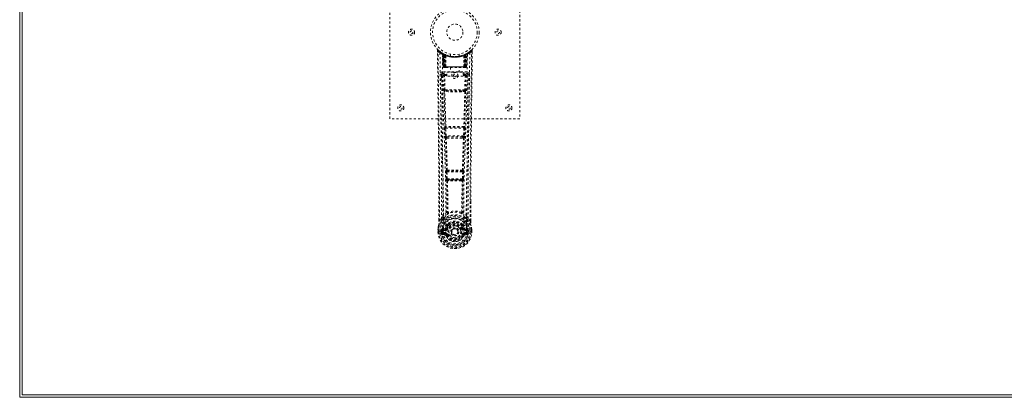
# Model space of a CAD drawing. Header units: inches. Extents: x 14.7 to 110.2, y 34.8 to 82.5.
# Tile 1 of 4: x 14.7 to 60.2, y 34.8 to 52.2. Entities that reach past the tile are written whole.
import ezdxf

# ---------------------------------------------------------------- set-up
doc = ezdxf.new("R2010")
doc.units = ezdxf.units.IN
doc.header["$MEASUREMENT"] = 0
doc.linetypes.add('SLD-Dashed', pattern=[0.075, 0.05, -0.025])
doc.linetypes.add('SLD-Solid', pattern=[0])

msp = doc.modelspace()

# ---------------------------------------------------------------- linework, layer by layer
at = {"color": 7, "linetype": 'SLD-Solid', "lineweight": 15}
for p, q in [((14.658, 34.752), (14.658, 82.502)), ((14.776, 82.384), (14.776, 34.87)), ((14.776, 34.87), (14.776, 82.384)), ((110.158, 34.752), (14.658, 34.752)), ((14.776, 34.87), (110.04, 34.87)), ((110.04, 34.87), (14.776, 34.87))]:
    msp.add_line(p, q, dxfattribs=at)
at = {"color": 7, "linetype": 'SLD-Dashed', "lineweight": 0}
for p, q in [((31.776, 47.627), (31.776, 55.627)), ((37.776, 55.627), (37.776, 47.627)), ((33.97, 50.768), (33.971, 50.701)), ((34, 50.769), (34.02, 50.791)), ((34.061, 50.755), (34.019, 50.79)), ((34.208, 50.653), (34.195, 50.661)), ((34.214, 50.649), (34.201, 50.656)), ((34.223, 50.628), (34.209, 50.636)), ((34.23, 50.031), (34.209, 50.636)), ((34.244, 50.031), (34.223, 50.628)), ((34.274, 50.618), (34.226, 50.643)), ((34.31, 50.582), (34.241, 50.617)), ((34.262, 50.031), (34.241, 50.617)), ((34.242, 50.621), (34.264, 50.027)), ((34.255, 50.627), (34.282, 50.614)), ((34.269, 50.588), (34.282, 50.614)), ((34.269, 50.588), (34.269, 50.031)), ((34.277, 50.584), (34.269, 50.588)), ((34.277, 50.584), (34.289, 50.61)), ((34.277, 50.031), (34.277, 50.584)), ((34.293, 50.608), (34.278, 50.616)), ((34.282, 50.614), (34.289, 50.61)), ((34.283, 50.581), (34.295, 50.607)), ((34.283, 50.031), (34.283, 50.581)), ((34.283, 50.581), (34.289, 50.578)), ((34.289, 50.578), (34.302, 50.604)), ((34.289, 50.578), (34.289, 50.031)), ((34.294, 50.608), (34.293, 50.608)), ((34.301, 50.573), (34.313, 50.599)), ((34.301, 50.573), (34.301, 50.031)), ((34.307, 50.57), (34.301, 50.573)), ((34.307, 50.57), (34.319, 50.596)), ((34.307, 50.031), (34.307, 50.57)), ((34.31, 50.582), (34.311, 50.582)), ((34.329, 50.031), (34.31, 50.582)), ((34.311, 50.582), (34.33, 50.031)), ((34.313, 50.599), (34.319, 50.596)), ((34.36, 50.031), (34.356, 50.552)), ((34.576, 50.616), (34.576, 50.519)), ((34.976, 50.519), (34.976, 50.616)), ((35.192, 50.031), (35.197, 50.552)), ((35.222, 50.031), (35.242, 50.582)), ((35.242, 50.582), (35.223, 50.031)), ((35.233, 50.596), (35.24, 50.599)), ((35.24, 50.599), (35.251, 50.573)), ((35.311, 50.617), (35.242, 50.582)), ((35.242, 50.582), (35.242, 50.582)), ((35.251, 50.573), (35.245, 50.57)), ((35.245, 50.57), (35.245, 50.031)), ((35.258, 50.608), (35.251, 50.604)), ((35.251, 50.604), (35.263, 50.578)), ((35.251, 50.031), (35.251, 50.573)), ((35.266, 50.611), (35.258, 50.607)), ((35.259, 50.608), (35.258, 50.608)), ((35.258, 50.607), (35.27, 50.581)), ((35.326, 50.643), (35.259, 50.608)), ((35.263, 50.61), (35.271, 50.614)), ((35.263, 50.578), (35.27, 50.581)), ((35.263, 50.031), (35.263, 50.578)), ((35.27, 50.581), (35.27, 50.031)), ((35.271, 50.614), (35.279, 50.618)), ((35.271, 50.614), (35.283, 50.588)), ((35.283, 50.588), (35.276, 50.584)), ((35.276, 50.584), (35.276, 50.031)), ((35.283, 50.031), (35.283, 50.588)), ((35.288, 50.027), (35.31, 50.621)), ((35.29, 50.031), (35.311, 50.617)), ((35.309, 50.031), (35.33, 50.628)), ((35.322, 50.031), (35.343, 50.636)), ((35.343, 50.636), (35.33, 50.628)), ((35.358, 50.661), (35.344, 50.653)), ((35.533, 50.789), (35.492, 50.756)), ((35.583, 50.768), (35.553, 50.769)), ((35.58, 50.705), (35.581, 50.768)), ((35.582, 50.701), (35.583, 50.768)), ((35.582, 50.701), (35.583, 50.768)), ((34.165, 49.695), (34.163, 49.687)), ((34.164, 49.684), (34.167, 49.397)), ((34.208, 49.793), (34.208, 49.732)), ((35.344, 49.793), (34.208, 49.793)), ((34.208, 49.732), (34.406, 49.732)), ((34.23, 50.031), (34.244, 50.031)), ((34.269, 50.031), (34.23, 50.031)), ((34.257, 49.63), (34.273, 48.968)), ((34.262, 50.031), (34.329, 50.031)), ((34.269, 50.031), (34.277, 50.031)), ((34.27, 50.002), (34.277, 50.002)), ((34.274, 50.002), (34.283, 50.002)), ((35.276, 50.031), (34.277, 50.031)), ((34.289, 50.031), (34.283, 50.031)), ((34.283, 50.002), (34.29, 50.002)), ((34.289, 50.031), (35.263, 50.031)), ((34.292, 50.002), (34.346, 50.002)), ((34.301, 50.031), (34.307, 50.031)), ((34.302, 50.002), (34.308, 50.002)), ((34.302, 49.675), (34.302, 49.63)), ((34.406, 49.675), (34.302, 49.675)), ((34.318, 48.969), (34.302, 49.63)), ((34.406, 49.63), (34.302, 49.63)), ((35.245, 50.031), (34.307, 50.031)), ((34.346, 50.002), (34.308, 50.002)), ((34.33, 50.031), (34.329, 50.031)), ((34.33, 50.031), (34.36, 50.031)), ((34.36, 50.031), (35.192, 50.031)), ((34.36, 50.002), (34.368, 50.002)), ((34.368, 50.002), (35.185, 50.002)), ((34.406, 49.599), (34.406, 49.779)), ((34.406, 49.779), (35.156, 49.779)), ((34.581, 50.002), (34.581, 49.779)), ((34.971, 49.779), (34.971, 50.002)), ((35.156, 49.779), (35.156, 49.599)), ((35.156, 49.732), (35.344, 49.732)), ((35.25, 49.675), (35.156, 49.675)), ((35.25, 49.63), (35.156, 49.63)), ((35.185, 50.002), (35.193, 50.002)), ((35.192, 50.031), (35.222, 50.031)), ((35.206, 50.002), (35.261, 50.002)), ((35.244, 50.002), (35.206, 50.002)), ((35.223, 50.031), (35.222, 50.031)), ((35.223, 50.031), (35.29, 50.031)), ((35.25, 49.63), (35.235, 48.969)), ((35.244, 50.002), (35.251, 50.002)), ((35.245, 50.031), (35.251, 50.031)), ((35.25, 49.675), (35.25, 49.63)), ((35.262, 50.002), (35.269, 50.002)), ((35.27, 50.031), (35.263, 50.031)), ((35.269, 50.002), (35.279, 50.002)), ((35.275, 50.002), (35.282, 50.002)), ((35.276, 50.031), (35.283, 50.031)), ((35.295, 49.63), (35.279, 48.968)), ((35.322, 50.031), (35.283, 50.031)), ((35.309, 50.031), (35.322, 50.031)), ((35.344, 49.732), (35.344, 49.793)), ((35.385, 49.397), (35.388, 49.684)), ((35.389, 49.687), (35.387, 49.695)), ((35.156, 49.599), (34.406, 49.599)), ((34.471, 48.878), (34.315, 48.884)), ((35.235, 48.969), (34.318, 48.969)), ((34.479, 48.926), (34.326, 48.929)), ((35.074, 48.926), (34.479, 48.926)), ((35.227, 48.929), (35.074, 48.926)), ((35.238, 48.884), (35.081, 48.878)), ((37.776, 47.627), (31.776, 47.627)), ((34.311, 47.185), (34.328, 46.832)), ((34.325, 47.278), (34.317, 47.274)), ((34.356, 47.187), (35.197, 47.187)), ((34.373, 46.834), (34.356, 47.187)), ((34.362, 47.232), (34.37, 47.235)), ((35.19, 47.232), (34.362, 47.232)), ((35.197, 47.187), (35.18, 46.834)), ((35.182, 47.235), (35.19, 47.232)), ((35.241, 47.185), (35.224, 46.832)), ((35.235, 47.274), (35.227, 47.278)), ((35.18, 46.834), (34.373, 46.834)), ((34.378, 46.738), (34.41, 46.738)), ((34.419, 46.789), (34.388, 46.789)), ((34.419, 46.789), (35.133, 46.789)), ((35.133, 46.789), (35.165, 46.789)), ((35.142, 46.738), (35.174, 46.738)), ((34.366, 45.167), (34.382, 44.849)), ((34.389, 45.261), (34.375, 45.257)), ((34.41, 45.169), (35.142, 45.169)), ((34.427, 44.852), (34.41, 45.169)), ((34.419, 45.214), (34.434, 45.219)), ((35.133, 45.214), (34.419, 45.214)), ((35.119, 45.219), (35.133, 45.214)), ((35.142, 45.169), (35.126, 44.852)), ((35.163, 45.261), (35.177, 45.257)), ((35.186, 45.167), (35.17, 44.849)), ((35.126, 44.852), (34.427, 44.852)), ((34.437, 44.754), (34.477, 44.753)), ((34.484, 44.807), (34.445, 44.807)), ((34.484, 44.807), (35.068, 44.807)), ((35.107, 44.807), (35.068, 44.807)), ((35.075, 44.753), (35.115, 44.754)), ((35.512, 43.819), (35.512, 42.895)), ((35.513, 42.894), (35.516, 43.818)), ((34.449, 43.314), (34.449, 43.313)), ((35.104, 43.313), (35.104, 43.314)), ((34.039, 42.894), (34.039, 42.948)), ((34.04, 42.948), (34.04, 42.895)), ((34.165, 43.011), (34.069, 42.896)), ((35.484, 42.896), (35.388, 43.011)), ((33.997, 42.514), (33.997, 42.51)), ((33.997, 42.393), (33.997, 42.51)), ((33.997, 42.393), (34.001, 42.393)), ((33.998, 42.51), (33.998, 42.392)), ((34.001, 42.393), (34.054, 42.394)), ((34.026, 42.51), (34.026, 42.395)), ((34.054, 42.394), (34.077, 42.394)), ((34.077, 42.394), (34.235, 42.394)), ((34.148, 42.467), (34.148, 42.467)), ((34.148, 42.396), (34.148, 42.467)), ((34.148, 42.396), (34.148, 42.396)), ((34.177, 42.465), (34.177, 42.396)), ((34.183, 42.396), (34.177, 42.396)), ((34.178, 42.466), (34.183, 42.485)), ((34.183, 42.485), (34.183, 42.475)), ((34.183, 42.475), (34.183, 42.396)), ((34.193, 42.516), (34.189, 42.511)), ((34.193, 42.516), (34.204, 42.527)), ((34.318, 42.548), (34.204, 42.527)), ((34.204, 42.527), (34.204, 42.527)), ((34.204, 42.527), (34.204, 42.527)), ((34.217, 42.494), (34.347, 42.519)), ((34.217, 42.494), (34.217, 42.464)), ((34.347, 42.494), (34.217, 42.494)), ((34.347, 42.464), (34.217, 42.464)), ((34.231, 42.342), (34.231, 42.312)), ((34.231, 42.342), (34.347, 42.342)), ((34.347, 42.519), (34.347, 42.494)), ((34.347, 42.464), (34.347, 42.494)), ((34.347, 42.342), (34.347, 42.312)), ((34.353, 42.356), (34.353, 42.358)), ((34.402, 42.56), (34.429, 42.548)), ((34.408, 42.709), (34.408, 42.691)), ((34.415, 42.738), (34.427, 42.755)), ((34.432, 42.703), (34.431, 42.685)), ((34.62, 42.403), (34.62, 42.419)), ((34.62, 42.395), (34.62, 42.403)), ((35.121, 42.685), (35.121, 42.703)), ((35.123, 42.548), (35.15, 42.56)), ((35.125, 42.755), (35.137, 42.738)), ((35.144, 42.709), (35.145, 42.691)), ((35.2, 42.358), (35.2, 42.356)), ((35.205, 42.519), (35.335, 42.494)), ((35.205, 42.519), (35.205, 42.494)), ((35.335, 42.494), (35.205, 42.494)), ((35.205, 42.464), (35.205, 42.494)), ((35.335, 42.464), (35.205, 42.464)), ((35.205, 42.342), (35.205, 42.312)), ((35.205, 42.342), (35.321, 42.342)), ((35.349, 42.527), (35.234, 42.548)), ((35.317, 42.394), (35.476, 42.394)), ((35.321, 42.312), (35.321, 42.342)), ((35.335, 42.464), (35.335, 42.494)), ((35.349, 42.527), (35.359, 42.516)), ((35.359, 42.516), (35.359, 42.516)), ((35.359, 42.516), (35.359, 42.516)), ((35.363, 42.511), (35.359, 42.516)), ((35.37, 42.485), (35.37, 42.475)), ((35.375, 42.466), (35.37, 42.485)), ((35.37, 42.475), (35.37, 42.396)), ((35.37, 42.396), (35.375, 42.396)), ((35.405, 42.467), (35.375, 42.465)), ((35.375, 42.396), (35.375, 42.465)), ((35.405, 42.467), (35.405, 42.396)), ((35.405, 42.467), (35.405, 42.467)), ((35.476, 42.394), (35.499, 42.394)), ((35.499, 42.394), (35.552, 42.393)), ((35.526, 42.395), (35.526, 42.51)), ((35.552, 42.393), (35.556, 42.393)), ((35.555, 42.392), (35.555, 42.51)), ((35.556, 42.51), (35.556, 42.514)), ((35.556, 42.393), (35.556, 42.51)), ((34.201, 42.276), (34.32, 42.252)), ((34.347, 42.291), (34.231, 42.312)), ((34.231, 42.312), (34.347, 42.312)), ((34.347, 42.291), (34.347, 42.312)), ((34.407, 42.248), (34.404, 42.255)), ((34.429, 42.257), (34.407, 42.248)), ((35.145, 42.248), (35.123, 42.257)), ((35.145, 42.248), (35.2, 42.225)), ((35.321, 42.312), (35.205, 42.291)), ((35.205, 42.291), (35.205, 42.312)), ((35.205, 42.312), (35.321, 42.312)), ((35.233, 42.252), (35.352, 42.276))]:
    msp.add_line(p, q, dxfattribs=at)
at = {"color": 7, "linetype": 'SLD-Dashed', "lineweight": 0, "flags": 128}
for points in [[(34.018, 50.788), (34.011, 50.792), (34.003, 50.795), (33.995, 50.795), (33.987, 50.794), (33.98, 50.79), (33.975, 50.785), (33.971, 50.778), (33.97, 50.771)], [(33.97, 50.768), (33.97, 50.768), (33.972, 50.768), (33.978, 50.769), (33.988, 50.768), (33.994, 50.768), (34, 50.769)], [(34.039, 42.948), (34.031, 45.518), (34.003, 48.142), (33.97, 50.768)], [(34.069, 42.896), (34.067, 44.36), (34.058, 45.833), (34.044, 47.281), (34.041, 47.528), (34.038, 47.786), (34.035, 48.001), (34.032, 48.23), (34.029, 48.481), (34.026, 48.752), (34.023, 48.97), (34.019, 49.232), (34.015, 49.556), (34.012, 49.767), (34.009, 50.025), (34.006, 50.287), (34.003, 50.535), (34, 50.769)], [(34.088, 50.675), (34.096, 49.628), (34.115, 48.583), (34.145, 47.541), (34.18, 46.502), (34.214, 45.468), (34.239, 44.439), (34.248, 43.414), (34.235, 42.394)], [(34.225, 50.644), (34.185, 50.667), (34.137, 50.699)], [(34.197, 50.619), (34.206, 49.574), (34.228, 48.531), (34.259, 47.491), (34.297, 46.456), (34.333, 45.425), (34.359, 44.398), (34.367, 43.376), (34.353, 42.359)], [(34.203, 50.654), (34.209, 50.642), (34.214, 50.629)], [(34.24, 50.625), (34.241, 50.619), (34.241, 50.617)], [(35.355, 50.619), (35.346, 49.574), (35.325, 48.531), (35.293, 47.492), (35.256, 46.456), (35.219, 45.425), (35.193, 44.398), (35.185, 43.376), (35.199, 42.359)], [(35.245, 50.57), (35.24, 50.58), (35.237, 50.589), (35.234, 50.594), (35.233, 50.596)], [(35.276, 50.584), (35.271, 50.594), (35.267, 50.602), (35.264, 50.608), (35.263, 50.61)], [(35.464, 50.675), (35.456, 49.628), (35.437, 48.583), (35.408, 47.541), (35.373, 46.502), (35.338, 45.468), (35.313, 44.439), (35.305, 43.414), (35.317, 42.394)], [(35.415, 50.699), (35.367, 50.667), (35.322, 50.641)], [(35.484, 42.896), (35.485, 44.361), (35.494, 45.833), (35.509, 47.281), (35.511, 47.502), (35.514, 47.731), (35.517, 47.935), (35.519, 48.134), (35.522, 48.349), (35.524, 48.499), (35.526, 48.656), (35.528, 48.812), (35.529, 48.93), (35.531, 49.07), (35.533, 49.232), (35.537, 49.564), (35.54, 49.769), (35.543, 50.023), (35.547, 50.285), (35.55, 50.533), (35.553, 50.769)], [(35.533, 50.791), (35.5, 50.762), (35.492, 50.756)], [(35.516, 43.818), (35.522, 45.518), (35.549, 48.142), (35.582, 50.701)], [(35.58, 50.768), (35.578, 50.776), (35.574, 50.783), (35.569, 50.79), (35.563, 50.795), (35.556, 50.798), (35.548, 50.798), (35.541, 50.796), (35.535, 50.792)], [(34.974, 50.519), (34.975, 50.52), (34.957, 50.517), (34.919, 50.511), (34.865, 50.505), (34.8, 50.502), (34.776, 50.502)], [(34.103, 49.687), (34.105, 49.551), (34.108, 49.379), (34.11, 49.17), (34.114, 48.924), (34.117, 48.675), (34.12, 48.456), (34.122, 48.302), (34.124, 48.165), (34.125, 48.043), (34.127, 47.888), (34.129, 47.725), (34.131, 47.568), (34.141, 46.755), (34.15, 45.937), (34.158, 44.964), (34.163, 43.975), (34.165, 43.011)], [(34.163, 49.687), (34.188, 49.658), (34.257, 49.63)], [(34.302, 49.675), (34.233, 49.704), (34.208, 49.732)], [(34.244, 50.031), (34.247, 50.031), (34.256, 50.031), (34.268, 50.031), (34.283, 50.031)], [(34.302, 49.63), (34.286, 49.63), (34.272, 49.63), (34.262, 49.63), (34.257, 49.63)], [(34.301, 50.031), (34.293, 50.031), (34.286, 50.031), (34.279, 50.031), (34.272, 50.031), (34.268, 50.031), (34.264, 50.031), (34.262, 50.031), (34.262, 50.031)], [(34.262, 50.031), (34.263, 50.024), (34.264, 50.022)], [(34.291, 50.002), (34.292, 50.002), (34.293, 50.002)], [(35.344, 49.732), (35.32, 49.704), (35.25, 49.675)], [(35.295, 49.63), (35.29, 49.63), (35.28, 49.63), (35.266, 49.63), (35.25, 49.63)], [(35.29, 50.031), (35.29, 50.031), (35.288, 50.031), (35.285, 50.031), (35.28, 50.031), (35.274, 50.031), (35.267, 50.031), (35.259, 50.031), (35.251, 50.031)], [(35.27, 50.031), (35.284, 50.031), (35.297, 50.031), (35.305, 50.031), (35.309, 50.031)], [(35.295, 49.63), (35.364, 49.658), (35.389, 49.687)], [(35.388, 43.011), (35.388, 43.531), (35.39, 44.064), (35.392, 44.61), (35.396, 45.125), (35.4, 45.654), (35.405, 46.206), (35.411, 46.696), (35.414, 46.953), (35.417, 47.226), (35.421, 47.514), (35.424, 47.818), (35.428, 48.094), (35.431, 48.335), (35.434, 48.526), (35.436, 48.74), (35.44, 48.982), (35.443, 49.207), (35.445, 49.399), (35.447, 49.559), (35.449, 49.687)], [(34.318, 48.969), (34.302, 48.969), (34.288, 48.969), (34.278, 48.968), (34.273, 48.968)], [(34.282, 48.886), (34.301, 48.081), (34.325, 47.278)], [(34.36, 47.274), (34.335, 48.078), (34.315, 48.884)], [(35.081, 48.878), (34.776, 48.878), (34.471, 48.878)], [(35.074, 48.926), (34.776, 48.926), (34.479, 48.926)], [(35.237, 48.884), (35.217, 48.078), (35.193, 47.274)], [(35.271, 48.886), (35.251, 48.081), (35.227, 47.278)], [(35.279, 48.968), (35.275, 48.968), (35.264, 48.969), (35.25, 48.969), (35.235, 48.969)], [(34.356, 47.187), (34.34, 47.186), (34.326, 47.185), (34.316, 47.185), (34.311, 47.185)], [(35.241, 47.185), (35.237, 47.185), (35.226, 47.185), (35.212, 47.186), (35.197, 47.187)], [(34.373, 46.834), (34.357, 46.833), (34.343, 46.833), (34.333, 46.832), (34.328, 46.832)], [(34.328, 46.832), (34.33, 46.8), (34.331, 46.798)], [(34.343, 46.742), (34.368, 46.001), (34.389, 45.261)], [(34.425, 45.255), (34.403, 45.996), (34.378, 46.738)], [(35.174, 46.738), (35.149, 45.996), (35.127, 45.255)], [(35.209, 46.742), (35.185, 46.001), (35.163, 45.261)], [(35.224, 46.832), (35.22, 46.832), (35.209, 46.833), (35.195, 46.833), (35.18, 46.834)], [(35.224, 46.832), (35.222, 46.8), (35.222, 46.797)], [(34.41, 45.169), (34.395, 45.168), (34.381, 45.168), (34.371, 45.167), (34.366, 45.167)], [(34.41, 45.169), (34.41, 45.178), (34.41, 45.186), (34.41, 45.194), (34.411, 45.2), (34.415, 45.21), (34.419, 45.214)], [(35.133, 45.214), (35.138, 45.21), (35.141, 45.2), (35.142, 45.194), (35.143, 45.186), (35.143, 45.178), (35.142, 45.169)], [(35.186, 45.167), (35.181, 45.167), (35.171, 45.168), (35.157, 45.168), (35.142, 45.169)], [(34.427, 44.852), (34.412, 44.851), (34.398, 44.85), (34.388, 44.85), (34.382, 44.849)], [(34.401, 44.76), (34.412, 44.039), (34.413, 43.321)], [(34.437, 44.754), (34.448, 44.033), (34.449, 43.314)], [(35.075, 44.753), (34.776, 44.752), (34.477, 44.753)], [(35.068, 44.807), (34.776, 44.806), (34.484, 44.807)], [(35.104, 43.314), (35.105, 44.033), (35.115, 44.754)], [(35.107, 44.807), (35.108, 44.808), (35.11, 44.809), (35.113, 44.812), (35.118, 44.822), (35.123, 44.835), (35.126, 44.852)], [(35.17, 44.849), (35.165, 44.85), (35.155, 44.85), (35.141, 44.851), (35.126, 44.852)], [(35.151, 44.76), (35.141, 44.039), (35.14, 43.321)], [(34.411, 43.313), (34.31, 43.225), (34.224, 43.124)], [(34.411, 43.313), (34.413, 43.303), (34.417, 43.294), (34.423, 43.288), (34.431, 43.284), (34.439, 43.284), (34.447, 43.287), (34.454, 43.294), (34.459, 43.302)], [(35.094, 43.302), (35.099, 43.294), (35.106, 43.287), (35.114, 43.284), (35.122, 43.284), (35.129, 43.288), (35.135, 43.294), (35.14, 43.303), (35.142, 43.313)], [(35.328, 43.124), (35.242, 43.225), (35.142, 43.313)], [(34.207, 42.972), (34.106, 42.848), (34.027, 42.694)], [(34.069, 42.896), (34.063, 42.896), (34.057, 42.896), (34.051, 42.896), (34.046, 42.895), (34.042, 42.895), (34.04, 42.895), (34.039, 42.894), (34.039, 42.894)], [(34.317, 43.075), (34.311, 43.069), (34.302, 43.06)], [(34.559, 42.843), (34.501, 42.813), (34.427, 42.755)], [(35.125, 42.755), (35.051, 42.813), (34.994, 42.843)], [(35.25, 43.06), (35.241, 43.069), (35.236, 43.075)], [(35.345, 42.972), (35.446, 42.848), (35.525, 42.694)], [(35.513, 42.894), (35.514, 42.894), (35.513, 42.895), (35.51, 42.895), (35.507, 42.895), (35.502, 42.896), (35.496, 42.896), (35.49, 42.896), (35.484, 42.896)], [(33.997, 42.51), (33.996, 42.51), (33.997, 42.51), (34, 42.51), (34.003, 42.51), (34.008, 42.51), (34.014, 42.51), (34.02, 42.51), (34.026, 42.51)], [(34.026, 42.395), (34.02, 42.395), (34.014, 42.395), (34.008, 42.395), (34.003, 42.394), (34, 42.394), (33.997, 42.394), (33.996, 42.393), (33.997, 42.393)], [(34.027, 42.694), (34.01, 42.614), (33.997, 42.514)], [(33.997, 42.51), (34.009, 42.607), (34.025, 42.683)], [(33.997, 42.514), (33.998, 42.514), (34, 42.513), (34.002, 42.513), (34.006, 42.512), (34.011, 42.512), (34.015, 42.511), (34.021, 42.51), (34.026, 42.51)], [(34.027, 42.694), (34.026, 42.689), (34.025, 42.683)], [(34.148, 42.467), (34.158, 42.466), (34.167, 42.466), (34.174, 42.466), (34.177, 42.465)], [(34.177, 42.396), (34.174, 42.396), (34.167, 42.396), (34.158, 42.396), (34.148, 42.396)], [(34.177, 42.465), (34.177, 42.466), (34.178, 42.466)], [(34.217, 42.464), (34.199, 42.467), (34.183, 42.475)], [(34.188, 42.324), (34.208, 42.337), (34.231, 42.342)], [(34.345, 42.571), (34.332, 42.553), (34.318, 42.548)], [(34.408, 42.691), (34.375, 42.638), (34.345, 42.571)], [(35.2, 42.356), (35.194, 42.28), (35.171, 42.205), (35.131, 42.137), (35.078, 42.077), (35.013, 42.028), (34.939, 41.992), (34.859, 41.97), (34.776, 41.963), (34.693, 41.97), (34.614, 41.992), (34.54, 42.028), (34.474, 42.077), (34.421, 42.137), (34.382, 42.205), (34.359, 42.28), (34.353, 42.356)], [(34.46, 42.672), (34.43, 42.623), (34.402, 42.56)], [(34.457, 42.537), (34.452, 42.539), (34.447, 42.541), (34.442, 42.543), (34.438, 42.545), (34.434, 42.546), (34.432, 42.547), (34.43, 42.548), (34.429, 42.548)], [(34.723, 42.55), (34.764, 42.559), (34.78, 42.559)], [(35.15, 42.56), (35.123, 42.623), (35.093, 42.672)], [(35.095, 42.537), (35.101, 42.539), (35.106, 42.541), (35.11, 42.543), (35.114, 42.545), (35.118, 42.546), (35.121, 42.547), (35.122, 42.548), (35.123, 42.548)], [(35.145, 42.691), (35.177, 42.638), (35.207, 42.571)], [(35.207, 42.571), (35.22, 42.553), (35.234, 42.548)], [(35.321, 42.342), (35.345, 42.337), (35.364, 42.324)], [(35.37, 42.475), (35.353, 42.467), (35.335, 42.464)], [(35.375, 42.466), (35.375, 42.466), (35.375, 42.465)], [(35.527, 42.683), (35.527, 42.689), (35.525, 42.694)], [(35.556, 42.514), (35.544, 42.604), (35.525, 42.694)], [(35.556, 42.514), (35.555, 42.514), (35.553, 42.513), (35.55, 42.513), (35.546, 42.512), (35.542, 42.512), (35.537, 42.511), (35.532, 42.51), (35.526, 42.51)], [(35.526, 42.51), (35.533, 42.51), (35.539, 42.51), (35.544, 42.51), (35.549, 42.51), (35.553, 42.51), (35.555, 42.51), (35.556, 42.51), (35.556, 42.51)], [(35.556, 42.393), (35.556, 42.393), (35.555, 42.394), (35.553, 42.394), (35.549, 42.394), (35.544, 42.394), (35.539, 42.395), (35.533, 42.395), (35.526, 42.395)], [(35.556, 42.51), (35.543, 42.607), (35.527, 42.683)], [(34.457, 42.269), (34.452, 42.267), (34.447, 42.265), (34.442, 42.263), (34.438, 42.261), (34.434, 42.259), (34.432, 42.258), (34.43, 42.258), (34.429, 42.257)], [(35.095, 42.269), (35.101, 42.267), (35.106, 42.265), (35.11, 42.263), (35.114, 42.261), (35.118, 42.259), (35.121, 42.258), (35.122, 42.258), (35.123, 42.257)], [(35.154, 42.264), (35.149, 42.256), (35.145, 42.248)], [(35.205, 42.291), (35.168, 42.277), (35.154, 42.264)]]:
    msp.add_lwpolyline(points, dxfattribs=at)
at = {"color": 7, "linetype": 'SLD-Dashed', "lineweight": 0}
for centre, radius in [((34.776, 51.627), 1.125), ((34.776, 51.627), 1.03), ((34.776, 51.627), 0.375), ((32.776, 51.627), 0.141), ((32.776, 51.627), 0.0625), ((36.776, 51.627), 0.141), ((36.776, 51.627), 0.0625), ((34.776, 49.627), 0.14), ((34.776, 49.627), 0.0625), ((32.276, 48.127), 0.14), ((37.276, 48.127), 0.14), ((32.276, 48.127), 0.0625), ((37.276, 48.127), 0.0625), ((34.776, 42.403), 0.7), ((34.776, 42.403), 0.69), ((34.776, 42.403), 0.623), ((34.776, 42.403), 0.32), ((34.776, 42.403), 0.275), ((34.776, 42.403), 0.187), ((34.776, 42.403), 0.156), ((34.776, 42.403), 0.142), ((34.776, 42.403), 0.14), ((34.776, 42.403), 0.138)]:
    msp.add_circle(centre, radius, dxfattribs=at)
for centre, radius, start, end in [((34, 50.769), 0.03, 47.8624, 180.7213), ((34.778, 51.672), 1.213, 228.1749, 235.3209), ((34.776, 51.627), 1.158, 227.8706, 312.1289), ((34.774, 51.624), 1.124, 227.9081, 235.3615), ((34.118, 50.674), 0.03, 55.9374, 179.8243), ((34.764, 51.866), 1.37, 240.4508, 245.5696), ((34.777, 51.628), 1.129, 235.3544, 240.4868), ((34.179, 50.635), 0.03, 1.9922, 58.9491), ((34.771, 51.618), 1.117, 238.9522, 239.8427), ((34.159, 50.599), 0.0714, 31.6345, 58.9298), ((34.238, 50.607), 0.0429, 114.156, 163.0327), ((34.776, 51.659), 1.19, 240.8884, 299.1116), ((34.193, 50.627), 0.0299, 1.9101, 59.7247), ((34.775, 51.625), 1.125, 239.7334, 244.7317), ((34.786, 51.648), 1.153, 239.9606, 244.0348), ((34.758, 51.251), 0.824, 228.2692, 233.6272), ((34.776, 51.627), 1.128, 240.489, 299.511), ((34.752, 51.24), 0.809, 229.1325, 234.508), ((34.212, 50.617), 0.0299, 1.8056, 60.7693), ((34.779, 51.632), 1.133, 240.8158, 245.7237), ((34.211, 50.617), 0.03, 16.8868, 61.267), ((34.756, 51.239), 0.807, 230.3874, 235.6808), ((34.776, 51.626), 1.155, 244.3784, 295.6216), ((34.776, 51.626), 1.155, 245.0796, 294.9204), ((34.28, 50.581), 0.0297, 1.4744, 64.5207), ((34.281, 50.581), 0.0297, 1.4882, 64.5595), ((34.776, 51.626), 1.155, 246.0604, 293.9396), ((34.731, 51.177), 0.729, 234.7813, 238.9993), ((34.326, 50.57), 0.0345, 328.973, 15.1529), ((34.776, 51.59), 1.12, 247.9469, 292.0531), ((35.226, 50.57), 0.0345, 164.8477, 211.0261), ((34.821, 51.177), 0.729, 301.0003, 305.2191), ((34.777, 51.625), 1.125, 294.2592, 299.2013), ((35.271, 50.581), 0.0297, 115.4392, 178.5132), ((35.272, 50.581), 0.0297, 115.4819, 178.5229), ((34.797, 51.238), 0.806, 304.3178, 309.614), ((34.802, 51.238), 0.807, 305.4833, 310.8762), ((35.326, 50.485), 0.138, 89.4167, 113.4588), ((34.795, 51.251), 0.824, 306.3728, 311.7308), ((35.341, 50.617), 0.0299, 119.2307, 178.1944), ((35.339, 50.618), 0.0273, 117.649, 182.3021), ((34.793, 51.599), 1.095, 298.6301, 300.2675), ((35.359, 50.627), 0.0299, 120.2753, 178.0899), ((34.776, 51.627), 1.128, 299.5122, 304.6467), ((35.314, 50.607), 0.0429, 16.9671, 65.843), ((35.373, 50.635), 0.03, 121.0509, 178.0078), ((34.789, 51.866), 1.37, 294.4304, 299.5492), ((34.781, 51.621), 1.12, 304.629, 312.0873), ((35.434, 50.674), 0.03, 0.1711, 124.0673), ((34.777, 51.668), 1.208, 304.6684, 311.841), ((35.553, 50.769), 0.03, 359.2812, 132.1351), ((35.481, 50.724), 0.0847, 32.0477, 52.4072), ((34.208, 49.688), 0.105, 90.0041, 180.7371), ((34.139, 48.084), 1.603, 89.1359, 91.2809), ((-465.288, 41.806), 499.514, 0.15116, 0.90394), ((34.207, 49.69), 0.0423, 88.0413, 173.4268), ((34.26, 50.032), 0.03, 181.9942, 269.9952), ((34.291, 50.075), 0.0742, 215.9503, 253.2589), ((34.274, 50.032), 0.03, 181.9688, 269.9712), ((34.303, 49.63), 0.0451, 90.4321, 180.9009), ((34.288, 50.169), 0.166, 259.5959, 268.3463), ((34.292, 50.032), 0.03, 181.9346, 269.9381), ((34.687, 50.024), 0.411, 179.0008, 183.0423), ((34.862, 50.025), 0.58, 179.3772, 182.0467), ((34.714, 50.024), 0.425, 179.0404, 182.9469), ((34.744, 50.024), 0.443, 179.0776, 182.8262), ((34.753, 50.024), 0.445, 179.0839, 182.8106), ((34.359, 50.032), 0.0299, 181.7963, 269.8107), ((34.36, 50.032), 0.0299, 181.7989, 269.8127), ((34.395, 50.024), 0.0354, 169.2865, 219.1921), ((35.156, 50.025), 0.0369, 321.8534, 9.668), ((35.193, 50.032), 0.0299, 270.1873, 358.2011), ((35.193, 50.032), 0.0299, 270.1893, 358.2037), ((34.797, 50.024), 0.448, 357.1969, 0.8993), ((35.25, 49.63), 0.0451, 359.0386, 89.5667), ((34.808, 50.024), 0.443, 357.1738, 0.9224), ((35.256, 50.037), 0.0356, 262.0654, 350.298), ((35.261, 50.032), 0.03, 270.0619, 358.0654), ((34.838, 50.024), 0.425, 357.0531, 0.9596), ((34.69, 50.025), 0.58, 357.9533, 0.6228), ((35.264, 50.167), 0.163, 271.6997, 280.6275), ((34.865, 50.024), 0.411, 356.9577, 0.9992), ((35.279, 50.032), 0.03, 270.0288, 358.0312), ((35.261, 50.075), 0.0742, 286.7411, 324.0497), ((35.292, 50.032), 0.03, 270.0048, 358.0058), ((534.841, 41.806), 499.514, 179.09606, 179.84884), ((35.344, 49.688), 0.105, 359.2636, 89.9952), ((35.345, 49.69), 0.0423, 6.5732, 91.9587), ((35.413, 48.084), 1.603, 88.7191, 90.8641), ((34.674, 48.969), 0.401, 180.0715, 191.8431), ((34.327, 48.883), 0.0456, 91.755, 175.8242), ((34.307, 49.025), 0.141, 259.4747, 273.049), ((34.424, 48.881), 0.109, 154.2036, 178.3509), ((34.423, 48.969), 0.105, 179.6307, 202.4763), ((34.559, 48.89), 0.0889, 155.6062, 187.6329), ((34.993, 48.89), 0.0889, 352.3719, 24.3886), ((35.13, 48.969), 0.105, 337.5237, 0.3693), ((35.127, 48.881), 0.111, 1.7794, 25.6669), ((35.225, 48.883), 0.0456, 4.1775, 88.2449), ((35.245, 49.023), 0.139, 266.8542, 280.622), ((34.878, 48.969), 0.401, 348.1458, 359.9232), ((34.518, 47.215), 0.209, 163.5059, 188.4144), ((34.362, 47.277), 0.0451, 182.9196, 269.4068), ((34.371, 47.28), 0.0451, 182.9875, 269.3796), ((34.352, 47.365), 0.091, 253.0055, 274.8366), ((34.41, 47.202), 0.0563, 148.2387, 195.7341), ((34.414, 47.268), 0.055, 173.1679, 216.3275), ((34.776, 10.639), 36.637, 89.3487, 90.6512), ((34.776, 14.423), 32.815, 89.2909, 90.7091), ((35.182, 47.28), 0.0451, 270.6188, 357.0141), ((35.138, 47.268), 0.0546, 323.5183, 6.9863), ((35.19, 47.277), 0.0451, 270.5932, 357.0804), ((35.143, 47.202), 0.0563, 344.2659, 31.7613), ((35.2, 47.365), 0.0908, 265.1451, 287.0266), ((35.035, 47.215), 0.209, 351.5832, 16.4968), ((34.466, 46.799), 0.136, 180.7143, 204.7156), ((34.389, 46.744), 0.0456, 91.2515, 181.8255), ((34.37, 46.822), 0.0837, 251.1192, 275.2104), ((34.441, 46.832), 0.068, 178.3634, 218.9028), ((34.464, 46.748), 0.0867, 151.6217, 186.5745), ((34.491, 46.75), 0.0814, 151.3102, 188.7539), ((34.776, 79.517), 32.782, 269.3605, 270.6395), ((34.776, 80.143), 33.356, 269.387, 270.613), ((35.062, 46.75), 0.0814, 351.2414, 28.695), ((35.112, 46.832), 0.068, 321.1053, 1.633), ((35.165, 46.747), 0.0424, 40.4326, 90.4308), ((35.088, 46.748), 0.0869, 353.4626, 28.342), ((35.182, 46.822), 0.0843, 264.8745, 288.7933), ((35.164, 46.744), 0.0448, 357.9423, 42.9043), ((35.086, 46.799), 0.136, 335.3346, 359.2502), ((34.527, 45.196), 0.163, 158.1284, 190.2191), ((34.42, 45.259), 0.0451, 183.2253, 269.143), ((34.434, 45.264), 0.0451, 183.3926, 269.1029), ((34.419, 45.33), 0.075, 247.0695, 274.8944), ((34.776, 7.883), 37.374, 89.4617, 90.5382), ((34.483, 45.25), 0.0578, 174.2259, 212.3489), ((34.776, 12.635), 32.585, 89.3979, 90.6021), ((35.118, 45.264), 0.0451, 270.8964, 356.6081), ((35.07, 45.249), 0.0574, 327.4969, 5.9283), ((35.134, 45.33), 0.0749, 265.0949, 292.9482), ((35.132, 45.259), 0.0451, 270.857, 356.7747), ((35.026, 45.196), 0.163, 349.7745, 21.8781), ((34.563, 44.841), 0.181, 177.2159, 206.4684), ((34.447, 44.761), 0.0457, 91.8534, 181.7306), ((34.431, 44.827), 0.073, 245.7492, 274.593), ((34.484, 44.85), 0.0575, 177.8261, 227.5896), ((34.54, 44.765), 0.104, 155.9771, 186.1303), ((34.577, 44.767), 0.101, 156.5274, 187.7663), ((34.976, 44.767), 0.101, 352.2352, 23.476), ((35.106, 44.761), 0.0457, 358.2703, 88.1457), ((35.012, 44.765), 0.104, 353.8697, 24.0229), ((35.121, 44.827), 0.0735, 265.5169, 294.1447), ((34.989, 44.841), 0.181, 333.5363, 2.7731), ((35.048, 42.563), 0.893, 128.8525, 145.0112), ((34.4, 43.32), 0.0133, 326.0832, 3.2971), ((34.471, 43.317), 0.0608, 184.0452, 286.2255), ((34.445, 43.384), 0.0708, 242.7144, 272.7156), ((34.461, 43.315), 0.0128, 186.6303, 257.6709), ((34.776, 42.39), 0.966, 70.8189, 109.1817), ((34.531, 43.319), 0.0738, 193.2372, 235.0246), ((34.776, 42.465), 0.844, 70.0605, 109.9395), ((35.081, 43.317), 0.0608, 253.7745, 355.9548), ((35.022, 43.319), 0.0738, 304.9754, 346.7628), ((34.504, 42.563), 0.893, 34.9885, 51.1478), ((35.091, 43.315), 0.0128, 282.3258, 353.3863), ((35.107, 43.384), 0.0708, 267.2818, 297.2831), ((35.153, 43.32), 0.0133, 176.7963, 213.9363), ((34.776, 42.403), 0.787, 8.0937, 171.9063), ((32.852, 42.865), 1.188, 351.2131, 1.4251), ((34.776, 42.403), 0.758, 8.0935, 171.9065), ((30.552, 43.512), 3.57, 346.7482, 350.0556), ((34.776, 42.403), 0.632, 5.8272, 174.1728), ((29.437, 45.56), 5.371, 331.6688, 333.0304), ((34.498, 43.329), 0.461, 223.6608, 230.8261), ((34.776, 42.403), 0.602, 6.0327, 173.9673), ((35.757, 41.394), 2.212, 131.1314, 134.4919), ((34.285, 43.127), 0.0608, 182.5719, 302.0031), ((34.776, 42.391), 0.453, 40.451, 139.549), ((34.776, 42.363), 0.494, 47.4885, 132.5115), ((34.776, 42.41), 0.411, 39.7064, 140.2936), ((34.776, 42.423), 0.473, 62.6142, 117.3858), ((35.268, 43.127), 0.0608, 238.0035, 357.4261), ((33.795, 41.394), 2.212, 45.5081, 48.8686), ((40.115, 45.56), 5.371, 206.9695, 208.3312), ((35.054, 43.329), 0.461, 309.175, 316.3378), ((39, 43.512), 3.57, 189.9445, 193.2518), ((36.701, 42.865), 1.188, 178.5748, 188.7871), ((34.776, 42.403), 0.78, 180, 359.3038), ((34.776, 42.403), 0.78, 180.7166, 359.2834), ((34.776, 42.403), 0.75, 180.5684, 359.4316), ((34.776, 42.403), 0.629, 180.6528, 359.3472), ((34.776, 42.403), 0.599, 180.6527, 359.3473), ((34.298, 42.471), 0.116, 159.6233, 173.1122), ((34.776, 42.403), 0.593, 180.6711, 187.6091), ((34.217, 42.524), 0.0306, 205.4219, 270.9316), ((34.64, 42.312), 0.492, 115.7076, 155.4804), ((34.585, 42.305), 0.441, 113.5931, 149.7441), ((34.358, 42.591), 0.233, 238.0394, 268.5928), ((34.776, 42.388), 0.541, 179.3499, 0.6501), ((34.348, 42.549), 0.0299, 181.1716, 268.9499), ((34.376, 42.576), 0.031, 190.1775, 328.349), ((34.342, 42.583), 0.0649, 274.9226, 338.6831), ((34.347, 42.583), 0.089, 270, 337.226), ((34.347, 42.583), 0.119, 269.9994, 337.2262), ((34.347, 42.223), 0.119, 22.7738, 90.0006), ((34.453, 42.713), 0.0448, 146.2404, 184.9209), ((34.43, 42.749), 0.0459, 241.1879, 271.713), ((34.438, 42.694), 0.0305, 185.7135, 315.4515), ((34.43, 42.731), 0.0459, 241.1271, 271.7011), ((34.467, 42.759), 0.0396, 185.172, 232.8838), ((34.776, 42.403), 0.376, 22.774, 157.226), ((34.458, 42.707), 0.0347, 219.3926, 272.7345), ((34.465, 42.702), 0.033, 131.6138, 178.1267), ((34.776, 42.403), 0.346, 22.7741, 157.2259), ((34.776, 42.403), 0.275, 82.5718, 262.5719), ((34.776, 42.403), 0.275, 262.5717, 82.572), ((35.114, 42.694), 0.0305, 224.5476, 354.2874), ((35.094, 42.707), 0.0347, 267.2655, 320.6074), ((35.205, 42.583), 0.119, 202.7738, 270.0006), ((35.205, 42.223), 0.119, 89.9994, 157.2262), ((35.086, 42.759), 0.0396, 307.1173, 354.8289), ((35.088, 42.702), 0.033, 1.8835, 48.3853), ((35.122, 42.749), 0.046, 268.2971, 298.8021), ((35.123, 42.731), 0.0459, 268.2989, 298.8729), ((35.205, 42.583), 0.089, 202.774, 270), ((34.906, 42.307), 0.499, 24.8894, 63.9925), ((35.1, 42.713), 0.0449, 355.0876, 33.9444), ((34.968, 42.305), 0.44, 30.2256, 66.4281), ((35.176, 42.576), 0.031, 211.5675, 349.9061), ((35.211, 42.583), 0.0649, 201.314, 265.0803), ((35.198, 42.58), 0.221, 270.3101, 302.5177), ((35.204, 42.549), 0.0299, 271.1009, 358.7777), ((35.335, 42.524), 0.0306, 269.0684, 334.5781), ((35.284, 42.478), 0.0862, 4.5588, 22.7057), ((34.776, 42.403), 0.593, 352.3909, 359.3289), ((35.378, 41.348), 1.048, 88.5368, 90.1565), ((35.526, 42.51), 0.03, 0.0028, 5.051), ((34.392, 42.352), 0.206, 187.663, 201.6586), ((34.23, 42.282), 0.0299, 88.052, 192.1021), ((34.348, 42.261), 0.0301, 91.4257, 197.6503), ((34.311, 42.208), 0.0454, 22.4911, 78.6859), ((34.347, 42.223), 0.089, 22.774, 90), ((34.341, 42.22), 0.0715, 29.6357, 85.2038), ((33.809, 43.597), 1.476, 291.6225, 293.9257), ((34.776, 42.403), 0.459, 202.774, 337.226), ((34.776, 42.403), 0.4, 202.774, 337.226), ((34.776, 42.403), 0.376, 202.774, 337.226), ((34.776, 42.403), 0.346, 202.7741, 337.2259), ((35.205, 42.223), 0.089, 90, 157.226), ((35.242, 42.208), 0.0454, 101.2539, 157.5691), ((35.204, 42.261), 0.0301, 342.3466, 88.5774), ((35.322, 42.282), 0.0299, 347.8897, 91.9518), ((35.16, 42.352), 0.206, 338.3414, 352.337)]:
    msp.add_arc(centre, radius, start, end, dxfattribs=at)

doc.saveas('drawing.dxf')
